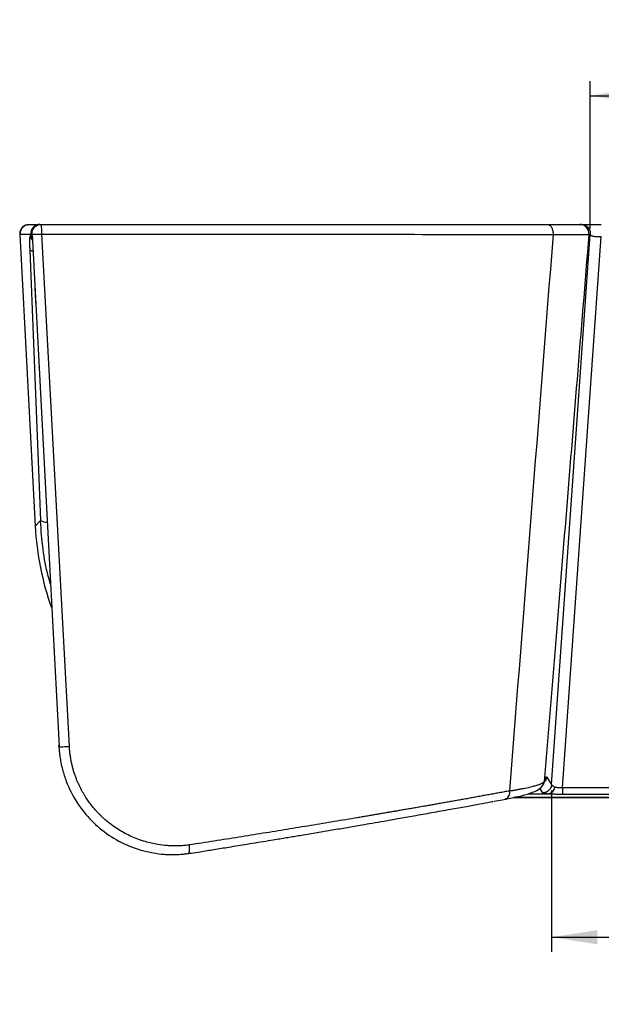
# Model space of a CAD drawing. Header units: millimetres. Extents: x 0 to 1118, y 0 to 850.
# Tile 7 of 24: x 152 to 278, y 618 to 833. Entities that reach past the tile are written whole.
import ezdxf

# ---------------------------------------------------------------- set-up
doc = ezdxf.new("R2010")
doc.units = ezdxf.units.MM
doc.layers.add('DIMENSIONS', color=140, linetype='Continuous', lineweight=25)
doc.styles.add('SLDTEXTSTYLE0', font='TXT', dxfattribs={"width": 0.75})
doc.dimstyles.new('SLDDIMSTYLE1', dxfattribs={"dimtxt": 10, "dimasz": 10, "dimexe": 0, "dimexo": 0.0625, "dimgap": 2.5, "dimtad": 0, "dimtih": 1, "dimtoh": 1, "dimdec": 1, "dimrnd": 1e-09, "dimzin": 12, "dimdsep": 46, "dimtxsty": 'SLDTEXTSTYLE0', "dimsah": 1, "dimcen": 0.09, "dimadec": 0, "dimazin": 3, "dimtfac": 1, "dimtdec": 1, "dimtofl": 0, "dimtmove": 0, "dimatfit": 3, "dimfxl": 0, "dimfrac": 2, "dimtolj": 1, "dimtzin": 12, "dimarcsym": 0})

# ---------------------------------------------------------------- blocks, each defined once
blk = doc.blocks.new('_D_4')
at = {"layer": 'DIMENSIONS'}
for p, q in [((267.58, 664.75), (267.58, 629.56)), ((504.8, 664.75), (504.8, 629.56)), ((373.26, 634.21), (370.21, 634.21)), ((370.21, 634.21), (370.21, 618.34)), ((399.12, 634.21), (402.17, 634.21)), ((402.17, 634.21), (402.17, 618.34)), ((267.58, 632.74), (365.14, 632.74)), ((504.8, 632.74), (407.24, 632.74)), ((370.21, 618.34), (373.26, 618.34)), ((402.17, 618.34), (399.12, 618.34))]:
    blk.add_line(p, q, dxfattribs=at)
for points in [[(267.58, 632.74), (277.58, 631.2), (277.58, 634.28)], [(504.8, 632.74), (494.8, 634.28), (494.8, 631.2)]]:
    blk.add_solid(points, dxfattribs=at)
at = {"layer": 'DIMENSIONS', "char_height": 10, "attachment_point": 1, "style": 'SLDTEXTSTYLE0'}
for s, insert in [('237.2', (369.56, 649.13)), ('9.34', (373.26, 631.23))]:
    blk.add_mtext(s, dxfattribs=dict(at, insert=insert))
blk = doc.blocks.new('_D_5')
at = {"layer": 'DIMENSIONS'}
for p, q in [((276, 787.26), (276, 819.4)), ((496.38, 787.26), (496.38, 819.4)), ((276, 816.23), (365.14, 816.23)), ((373.26, 817.7), (370.21, 817.7)), ((370.21, 817.7), (370.21, 801.83)), ((399.12, 817.7), (402.17, 817.7)), ((402.17, 817.7), (402.17, 801.83)), ((496.38, 816.23), (407.24, 816.23)), ((370.21, 801.83), (373.26, 801.83)), ((402.17, 801.83), (399.12, 801.83))]:
    blk.add_line(p, q, dxfattribs=at)
for points in [[(276, 816.23), (286, 814.69), (286, 817.77)], [(496.38, 816.23), (486.38, 817.77), (486.38, 814.69)]]:
    blk.add_solid(points, dxfattribs=at)
at = {"layer": 'DIMENSIONS', "char_height": 10, "attachment_point": 1, "style": 'SLDTEXTSTYLE0'}
for s, insert in [('220.4', (369.56, 832.62)), ('8.68', (373.26, 814.72))]:
    blk.add_mtext(s, dxfattribs=dict(at, insert=insert))

msp = doc.modelspace()

# ---------------------------------------------------------------- linework, layer by layer
for p, q in [((153.7, 788.15), (156.08, 788.15)), ((153.82, 788.15), (155.9, 788.15)), ((156.09, 788.14), (155.7, 788.12)), ((273.71, 788.15), (274.01, 788.15)), ((151.7, 786.05), (154.08, 786.05)), ((151.7, 786.05), (155.04, 722.38)), ((154.11, 785.6), (154.08, 786.05)), ((154.36, 786.05), (154.4, 786.03)), ((162.49, 674.34), (156.5, 786.05)), ((267.58, 666.02), (276, 785.99)), ((275.7, 785.99), (276, 785.99)), ((154.11, 785.6), (153.91, 785.6)), ((269.98, 665.3), (278.42, 785.5)), ((154.95, 774.74), (154.95, 774.74)), ((155.85, 757.04), (155.89, 756.85)), ((156.2, 723.6), (155.04, 722.38)), ((160.2, 674.51), (160.29, 673.26)), ((160.21, 674.32), (160.2, 674.51)), ((265.84, 666.09), (266.22, 667.01)), ((265.99, 666.7), (265.85, 666.12)), ((266.21, 667.01), (266.35, 667.58)), ((266.51, 667.71), (267.58, 666.02)), ((262.5, 664.02), (266.89, 664.02)), ((265, 665.12), (265.59, 664.19)), ((502.4, 665.3), (269.98, 665.3)), ((269.98, 665.3), (269.98, 663.95)), ((269.98, 663.95), (502.4, 663.95)), ((255.05, 662.39), (257.65, 662.87)), ((513.11, 663.21), (259.27, 663.21)), ((259.38, 663.23), (513, 663.23))]:
    msp.add_line(p, q)
at = {"flags": 128}
for points in [[(154.38, 786.03), (157.22, 731.91), (160.25, 674.3)], [(257.65, 662.87), (257.63, 662.86), (257.4, 662.83)]]:
    msp.add_lwpolyline(points, dxfattribs=at)
for centre, radius, start, end in [((156.08, 786.15), 2, 100.8175, 183.0274), ((149.47, 786.65), 7.04, 355.9491, 12.3199), ((273.71, 786.15), 2, 355.2293, 89.9773), ((129.12, 786.15), 27.38, 359.8016, 0.0081), ((154.91, 785.65), 1, 182.9788, 240.754), ((155.11, 785.65), 1, 182.9869, 226.4417), ((157.44, 725.58), 2.33, 237.7882, 275.739), ((256.85, 664.27), 1.61, 299.8894, 12.9635), ((266.6, 665.68), 1.69, 279.9894, 352.4401)]:
    msp.add_arc(centre, radius, start, end)
for centre, major_axis, ratio, start_param, end_param in [((153.7, 786.15), (-2, 0), 0.998626, 4.712389, 6.335473), ((217.53, 725.82), (43.13, 45.45), 0.9974, 2.383674, 2.676257)]:
    msp.add_ellipse(centre, major_axis=major_axis, ratio=ratio, start_param=start_param, end_param=end_param)
for points, knots in [([(151.83, 786.05), (151.83, 786.21), (151.83, 786.51), (151.99, 787.03), (152.34, 787.57), (152.86, 787.93), (153.31, 788.11), (153.54, 788.12), (153.63, 788.13)], [0, 0, 0, 0, 0.1554559, 0.2910867, 0.5320918, 0.773094, 0.9087179, 1, 1, 1, 1]), ([(154.36, 786.05), (154.34, 786.29), (154.38, 786.55), (154.56, 787.07), (154.71, 787.32), (155.1, 787.74), (155.34, 787.9), (155.85, 788.11), (156.11, 788.15), (156.35, 788.15)], [0, 0, 0, 0, 0.25, 0.25, 0.5, 0.5, 0.75, 0.75, 1, 1, 1, 1]), ([(156.35, 788.15), (156.85, 788.15), (157.85, 788.15), (159.34, 788.15), (160.83, 788.15), (162.32, 788.15), (163.8, 788.15), (165.29, 788.15), (166.77, 788.15), (168.25, 788.15), (169.73, 788.15), (173.18, 788.15), (178.59, 788.15), (185.94, 788.15), (193.23, 788.15), (200.45, 788.15), (207.58, 788.15), (214.61, 788.15), (221.53, 788.15), (228.35, 788.15), (235.07, 788.15), (240.27, 788.15), (244.03, 788.15), (246.38, 788.15), (248.72, 788.15), (251.03, 788.15), (253.33, 788.15), (255.61, 788.15), (257.87, 788.15), (260.1, 788.15), (262.32, 788.15), (264.52, 788.15), (265.97, 788.15), (266.69, 788.15)], [0, 0, 0, 0, 0.012515, 0.025021, 0.03752, 0.050011, 0.062495, 0.074973, 0.087446, 0.099915, 0.112379, 0.12484, 0.187231, 0.249847, 0.312566, 0.375235, 0.437715, 0.500015, 0.562233, 0.624568, 0.686991, 0.749501, 0.772299, 0.79508, 0.817848, 0.840607, 0.863361, 0.886114, 0.908869, 0.931632, 0.954405, 0.977193, 1, 1, 1, 1]), ([(266.69, 788.15), (266.84, 788.15), (267.01, 788.1), (267.32, 787.89), (267.47, 787.72), (267.71, 787.28), (267.8, 787.02), (267.9, 786.49), (267.92, 786.22), (267.91, 785.98)], [0, 0, 0, 0, 0.25, 0.25, 0.5, 0.5, 0.75, 0.75, 1, 1, 1, 1]), ([(266.69, 788.15), (266.81, 788.15), (267.04, 788.15), (267.38, 788.15), (267.71, 788.15), (268.03, 788.15), (268.35, 788.15), (268.66, 788.15), (268.96, 788.15), (269.25, 788.15), (269.87, 788.15), (270.75, 788.15), (271.75, 788.15), (272.56, 788.15), (273.05, 788.15), (273.32, 788.15), (273.47, 788.15), (273.59, 788.15), (273.67, 788.15), (273.7, 788.15), (273.71, 788.15)], [0, 0, 0, 0, 0.027924, 0.055767, 0.083545, 0.111276, 0.138975, 0.16666, 0.194347, 0.222053, 0.249794, 0.375069, 0.499917, 0.624755, 0.750099, 0.800012, 0.849862, 0.899744, 0.949758, 1, 1, 1, 1]), ([(274.01, 788.15), (274.24, 788.15), (274.5, 788.11), (275, 787.91), (275.25, 787.75), (275.65, 787.33), (275.81, 787.07), (276, 786.53), (276.03, 786.24), (276, 785.99)], [0, 0, 0, 0, 0.25, 0.25, 0.5, 0.5, 0.75, 0.75, 1, 1, 1, 1]), ([(274.01, 788.15), (274.02, 788.15), (274.02, 788.15), (274.05, 788.15), (274.08, 788.15), (274.13, 788.15), (274.18, 788.15), (274.25, 788.15), (274.33, 788.15), (274.42, 788.15), (274.54, 788.15), (274.74, 788.15), (275.01, 788.15), (275.46, 788.15), (276.06, 788.15), (276.68, 788.15), (277.21, 788.15), (277.6, 788.15), (278.01, 788.15), (278.28, 788.15), (278.42, 788.15)], [0, 0, 0, 0, 0.033586, 0.066854, 0.099875, 0.132721, 0.165465, 0.198183, 0.230948, 0.263835, 0.307325, 0.350762, 0.436122, 0.520102, 0.642081, 0.76475, 0.823665, 0.882141, 0.940736, 1, 1, 1, 1]), ([(154.4, 786.03), (154.4, 786.03), (154.42, 786.02), (154.54, 786.01), (154.72, 786), (155.01, 786), (155.34, 786), (155.71, 786.02), (156.09, 786.03), (156.36, 786.05), (156.5, 786.05)], [0, 0, 0, 0, 0.069322, 0.1710803, 0.325329, 0.4473882, 0.6084438, 0.7236709, 0.8632959, 1, 1, 1, 1]), ([(156.5, 786.05), (176.59, 786.04), (196.47, 786.03), (224.72, 786.01), (233.87, 786), (251.47, 785.99), (259.91, 785.98), (267.91, 785.98)], [0, 0, 0, 0, 0.5, 0.5, 0.75, 0.75, 1, 1, 1, 1]), ([(275.7, 785.99), (274.85, 775.45), (273.16, 754.77), (270.69, 724.36), (268.31, 695.13), (266.75, 676.05), (265.99, 666.7)], [0, 0, 0, 0, 0.2649926, 0.51999, 0.7649925, 1, 1, 1, 1]), ([(267.91, 785.98), (269.06, 785.97), (270.13, 785.97), (272, 785.96), (272.82, 785.96), (274.16, 785.96), (274.69, 785.97), (275.43, 785.97), (275.65, 785.98), (275.7, 785.99)], [0, 0, 0, 0, 0.25, 0.25, 0.5, 0.5, 0.75, 0.75, 1, 1, 1, 1]), ([(276, 785.99), (276.01, 785.97), (276.01, 785.94), (276.03, 785.91), (276.06, 785.87), (276.09, 785.84), (276.12, 785.81), (276.16, 785.78), (276.2, 785.76), (276.29, 785.71), (276.47, 785.65), (276.79, 785.57), (277.15, 785.52), (277.51, 785.5), (277.84, 785.49), (278.13, 785.49), (278.32, 785.5), (278.42, 785.5)], [0, 0, 0, 0, 0.047849, 0.092562, 0.134118, 0.17251, 0.207742, 0.239826, 0.268787, 0.294647, 0.431502, 0.553185, 0.671926, 0.782848, 0.855565, 0.92792, 1, 1, 1, 1]), ([(153.91, 785.6), (153.91, 785.6), (153.9, 785.6), (153.89, 785.58), (153.88, 785.56), (153.87, 785.52), (153.86, 785.44), (153.85, 785.31), (153.84, 785.09), (153.83, 784.77), (153.83, 784.35), (153.83, 784), (153.83, 783.66), (153.84, 783.31), (153.85, 782.94), (153.86, 782.69), (153.87, 782.55), (153.87, 782.5)], [0, 0, 0, 0, 0.036171, 0.072369, 0.108591, 0.144839, 0.215743, 0.286559, 0.363005, 0.501023, 0.617842, 0.70093, 0.752974, 0.849066, 0.922126, 0.972439, 1, 1, 1, 1]), ([(154.42, 784.93), (154.41, 784.95), (154.41, 785.01), (154.41, 785.11), (154.4, 785.25), (154.39, 785.41), (154.38, 785.54), (154.38, 785.6)], [0, 0, 0, 0, 0.140066, 0.305148, 0.495225, 0.746397, 1, 1, 1, 1]), ([(154.55, 782.33), (154.46, 782.33), (154.37, 782.34), (154.2, 782.36), (154.13, 782.37), (153.95, 782.42), (153.88, 782.46), (153.87, 782.5)], [0, 0, 0, 0, 0.25, 0.25, 0.5, 0.5, 1, 1, 1, 1]), ([(154.97, 774.39), (154.97, 774.28), (154.99, 773.98), (155.05, 772.78), (155.11, 771.6), (155.15, 771.01)], [0, 0, 0, 0, 0.20361, 0.603933, 1, 1, 1, 1]), ([(158.39, 709.69), (158.22, 710.28), (157.47, 712.76), (156.66, 717.41), (156.36, 721.49), (156.2, 723.6)], [0, 0, 0, 0, 0.129911, 0.549239, 1, 1, 1, 1]), ([(160.21, 674.32), (160.22, 674.16), (160.25, 673.75), (160.31, 672.99), (160.44, 671.98), (160.65, 670.71), (161.07, 668.9), (161.75, 666.78), (163.16, 663.57), (165.46, 660), (169.05, 656.35), (173.24, 653.52), (177.28, 651.87), (180.65, 651.1), (182.75, 650.83), (184.42, 650.75), (185.74, 650.75), (186.96, 650.82), (187.82, 650.91), (188.24, 650.96), (188.37, 650.98)], [0, 0, 0, 0, 0.011698, 0.029827, 0.054392, 0.085395, 0.122826, 0.187815, 0.2458, 0.375994, 0.492632, 0.615983, 0.743205, 0.810885, 0.870887, 0.899577, 0.935285, 0.968632, 0.990199, 1, 1, 1, 1]), ([(160.25, 674.3), (160.3, 674.29), (160.39, 674.28), (160.67, 674.28), (160.86, 674.28), (161.3, 674.28), (161.55, 674.29), (162.03, 674.31), (162.27, 674.32), (162.49, 674.34)], [0, 0, 0, 0, 0.25, 0.25, 0.5, 0.5, 0.75, 0.75, 1, 1, 1, 1]), ([(188.68, 652.85), (188.53, 652.83), (188.2, 652.79), (187.68, 652.73), (187.07, 652.69), (186.38, 652.65), (185.61, 652.64), (184.76, 652.65), (183.47, 652.72), (181.55, 652.95), (179.39, 653.44), (176.99, 654.24), (175.06, 655.11), (172.8, 656.41), (171.5, 657.35), (170.66, 658.05), (170.62, 658.08), (170.57, 658.12), (170.5, 658.19), (170.41, 658.27), (170.3, 658.36), (170.17, 658.47), (170.02, 658.61), (169.85, 658.76), (169.67, 658.93), (169.47, 659.11), (169.26, 659.32), (169.03, 659.55), (168.78, 659.81), (168.53, 660.08), (168.26, 660.38), (167.97, 660.7), (167.68, 661.05), (167.38, 661.42), (167.07, 661.82), (166.75, 662.25), (166.43, 662.71), (166.11, 663.19), (165.79, 663.71), (165.46, 664.25), (165.14, 664.83), (164.83, 665.44), (164.52, 666.09), (164.22, 666.76), (163.94, 667.47), (163.67, 668.22), (163.42, 668.99), (163.19, 669.8), (162.99, 670.65), (162.81, 671.53), (162.67, 672.43), (162.56, 673.37), (162.51, 674.01), (162.49, 674.34)], [0, 0, 0, 0, 0.012052, 0.026259, 0.042623, 0.061144, 0.08182, 0.104651, 0.129631, 0.185519, 0.259143, 0.306078, 0.386579, 0.427113, 0.512038, 0.512524, 0.51368, 0.515506, 0.518002, 0.521168, 0.525004, 0.529509, 0.534684, 0.540528, 0.547042, 0.554224, 0.562076, 0.570596, 0.579784, 0.58964, 0.600164, 0.611356, 0.623215, 0.63574, 0.648933, 0.662791, 0.677316, 0.692506, 0.708361, 0.72488, 0.742063, 0.75991, 0.77842, 0.797593, 0.81743, 0.837931, 0.859097, 0.880929, 0.903427, 0.926589, 0.950408, 0.974881, 1, 1, 1, 1]), ([(266.35, 667.58), (266.36, 667.6), (266.37, 667.63), (266.39, 667.67), (266.41, 667.71), (266.44, 667.73), (266.46, 667.74), (266.48, 667.74), (266.5, 667.72), (266.51, 667.71)], [0, 0, 0, 0, 0.122931, 0.246106, 0.369582, 0.493417, 0.661862, 0.830675, 1, 1, 1, 1]), ([(257.67, 662.87), (258.85, 663.11), (261.09, 663.56), (263.48, 664.28), (265.14, 665.05), (265.62, 665.77), (265.85, 666.12)], [0, 0, 0, 0, 0.288158, 0.550097, 0.787343, 1, 1, 1, 1]), ([(258.42, 664.63), (258.54, 664.65), (258.78, 664.69), (259.13, 664.75), (259.47, 664.81), (259.79, 664.86), (260.11, 664.92), (260.4, 664.98), (260.69, 665.03), (260.97, 665.08), (261.23, 665.13), (261.87, 665.26), (262.79, 665.46), (263.65, 665.67), (264.21, 665.83), (264.56, 665.94), (264.87, 666.04), (265.14, 666.15), (265.38, 666.25), (265.57, 666.34), (265.73, 666.44), (265.86, 666.53), (265.95, 666.62), (265.98, 666.68), (265.99, 666.7)], [0, 0, 0, 0, 0.027337, 0.054237, 0.080687, 0.106674, 0.132186, 0.157211, 0.18174, 0.205762, 0.229268, 0.252249, 0.380683, 0.502813, 0.554688, 0.606197, 0.657292, 0.70793, 0.758069, 0.80767, 0.856696, 0.905113, 0.95289, 1, 1, 1, 1]), ([(267.58, 666.02), (267.58, 665.97), (267.57, 665.88), (267.54, 665.74), (267.5, 665.6), (267.46, 665.46), (267.4, 665.32), (267.32, 665.19), (267.24, 665.06), (267.14, 664.92), (267.01, 664.77), (266.83, 664.61), (266.64, 664.48), (266.45, 664.38), (266.25, 664.3), (266.03, 664.23), (265.82, 664.19), (265.67, 664.19), (265.59, 664.19)], [0, 0, 0, 0, 0.046643, 0.094446, 0.143328, 0.193192, 0.243928, 0.295412, 0.347506, 0.400063, 0.467379, 0.550033, 0.636203, 0.700013, 0.775841, 0.850017, 0.924914, 1, 1, 1, 1]), ([(265.99, 666.7), (266.03, 666.8), (266.11, 666.99), (266.23, 667.28), (266.31, 667.48), (266.35, 667.58)], [0, 0, 0, 0, 0.337824, 0.671156, 1, 1, 1, 1]), ([(266.51, 667.71), (266.47, 667.47), (266.42, 667.1), (266.18, 666.82), (266.1, 666.72)], [0, 0, 0, 0, 0.658045, 1, 1, 1, 1]), ([(268.27, 665.46), (268.05, 665.53), (267.88, 665.62), (267.65, 665.81), (267.59, 665.91), (267.58, 666.02)], [0, 0, 0, 0, 0.5, 0.5, 1, 1, 1, 1]), ([(258.42, 664.63), (258.05, 664.56), (257.29, 664.42), (256.16, 664.21), (255.03, 664.01), (253.91, 663.8), (252.78, 663.6), (251.66, 663.4), (250.55, 663.19), (249.44, 662.99), (248.33, 662.79), (247.23, 662.6), (246.13, 662.4), (245.03, 662.21), (243.94, 662.01), (242.85, 661.82), (241.77, 661.63), (240.7, 661.44), (239.63, 661.25), (238.56, 661.07), (237.5, 660.88), (236.45, 660.7), (235.4, 660.52), (234.36, 660.34), (233.32, 660.16), (232.29, 659.98), (231.27, 659.81), (230.25, 659.63), (229.24, 659.46), (228.24, 659.29), (227.24, 659.12), (226.25, 658.95), (224.75, 658.7), (222.75, 658.36), (220.22, 657.94), (217.67, 657.51), (215.11, 657.09), (212.52, 656.66), (209.93, 656.24), (207.32, 655.81), (204.69, 655.39), (202.06, 654.96), (199.41, 654.54), (196.74, 654.11), (194.06, 653.69), (191.38, 653.27), (189.58, 652.99), (188.68, 652.85)], [0, 0, 0, 0, 0.01824, 0.03634, 0.0543, 0.07212, 0.0898, 0.10734, 0.124739, 0.141999, 0.159118, 0.176096, 0.192934, 0.209632, 0.22619, 0.242607, 0.258884, 0.275021, 0.291018, 0.306874, 0.32259, 0.338166, 0.353602, 0.368898, 0.384053, 0.399068, 0.413943, 0.428678, 0.443273, 0.457727, 0.472041, 0.486215, 0.500249, 0.53595, 0.571651, 0.60735, 0.64305, 0.678748, 0.714446, 0.750143, 0.785839, 0.821534, 0.857228, 0.892923, 0.928616, 0.964309, 1, 1, 1, 1]), ([(265.59, 664.19), (265.6, 664.18), (265.6, 664.18), (265.62, 664.16), (265.65, 664.15), (265.69, 664.14), (265.74, 664.13), (265.79, 664.12), (265.84, 664.11), (265.9, 664.1), (266, 664.09), (266.15, 664.07), (266.37, 664.05), (266.62, 664.04), (266.8, 664.03), (266.89, 664.02)], [0, 0, 0, 0, 0.06342, 0.125268, 0.185519, 0.244153, 0.301162, 0.356546, 0.410302, 0.462423, 0.512908, 0.640113, 0.763792, 0.883816, 1, 1, 1, 1]), ([(266.89, 664.02), (266.94, 664.02), (267.05, 664.01), (267.21, 664), (267.38, 664), (267.53, 663.99), (267.71, 663.98), (267.96, 663.98), (268.44, 663.96), (268.99, 663.95), (269.52, 663.95), (269.8, 663.95), (269.94, 663.95), (269.98, 663.95)], [0, 0, 0, 0, 0.063152, 0.1264395, 0.1898326, 0.2533062, 0.28992, 0.3793989, 0.506641, 0.756339, 0.8779173, 0.9634651, 1, 1, 1, 1]), ([(269.98, 665.3), (269.94, 665.29), (269.85, 665.29), (269.71, 665.29), (269.58, 665.29), (269.45, 665.29), (269.32, 665.29), (269.2, 665.3), (269.04, 665.31), (268.86, 665.34), (268.65, 665.37), (268.45, 665.41), (268.33, 665.44), (268.27, 665.46)], [0, 0, 0, 0, 0.068276, 0.136487, 0.204665, 0.27284, 0.341046, 0.40933, 0.477757, 0.600033, 0.727686, 0.860984, 1, 1, 1, 1]), ([(188.37, 650.97), (188.61, 651.01), (189.48, 651.15), (191.35, 651.44), (194.09, 651.88), (197.5, 652.43), (201.49, 653.08), (204.97, 653.65), (207.57, 654.08), (209.07, 654.33), (210.42, 654.55), (211.76, 654.77), (213.22, 655.02), (214.79, 655.28), (216.46, 655.56), (218.12, 655.84), (219.77, 656.12), (221.4, 656.4), (223.02, 656.67), (224.65, 656.95), (226.46, 657.27), (228.61, 657.64), (231.22, 658.09), (234.27, 658.63), (237.75, 659.24), (241.57, 659.92), (245.38, 660.61), (248.86, 661.24), (251.76, 661.77), (253.69, 662.13), (254.65, 662.31), (254.84, 662.35)], [0, 0, 0, 0, 0.009712, 0.036585, 0.078224, 0.124381, 0.180862, 0.247668, 0.273245, 0.292881, 0.312449, 0.331947, 0.351375, 0.376055, 0.400622, 0.425076, 0.449418, 0.473646, 0.497761, 0.521763, 0.547107, 0.579666, 0.61944, 0.666428, 0.720629, 0.782043, 0.84708, 0.903518, 0.951359, 0.9906, 1, 1, 1, 1]), ([(188.37, 650.98), (188.38, 650.98), (188.41, 650.98), (188.44, 651), (188.48, 651.02), (188.51, 651.06), (188.57, 651.15), (188.62, 651.3), (188.66, 651.53), (188.68, 651.8), (188.69, 652.08), (188.7, 652.31), (188.7, 652.5), (188.7, 652.67), (188.68, 652.79), (188.68, 652.85)], [0, 0, 0, 0, 0.038065, 0.081837, 0.131521, 0.187282, 0.249212, 0.391695, 0.500129, 0.625722, 0.750997, 0.822517, 0.876051, 0.94482, 1, 1, 1, 1])]:
    msp.add_open_spline(points, degree=3, knots=knots)
for points in [[(154.08, 786.05), (154.27, 786.05), (154.36, 786.05), (154.36, 786.05)], [(267.91, 785.98), (264.73, 745.53), (261.56, 705.08), (258.42, 664.63)], [(154.38, 785.6), (154.38, 785.6), (154.29, 785.6), (154.11, 785.6)], [(153.87, 782.5), (154.67, 762.8), (155.4, 743.31), (156.2, 723.6)], [(160.21, 674.32), (160.21, 674.31), (160.23, 674.31), (160.25, 674.3)]]:
    msp.add_open_spline(points, degree=3)

# ---------------------------------------------------------------- dimensions: what is measured, and where the dimension line sits
at = {"layer": 'DIMENSIONS'}
for base, p1, p2, picture, middle in [((496.38, 816.23), (276, 785.99), (496.38, 785.99), '_D_5', (386.19, 816.23)), ((504.8, 632.74), (267.58, 666.02), (504.8, 666.02), '_D_4', (386.19, 632.74))]:
    dim = msp.add_linear_dim(base=base, p1=p1, p2=p2, angle=0, dimstyle='SLDDIMSTYLE1', dxfattribs=at)
    dim.commit()
    dim.dimension.update_dxf_attribs({"geometry": picture, "text_midpoint": middle, "dimtype": 160})

doc.saveas('drawing.dxf')
